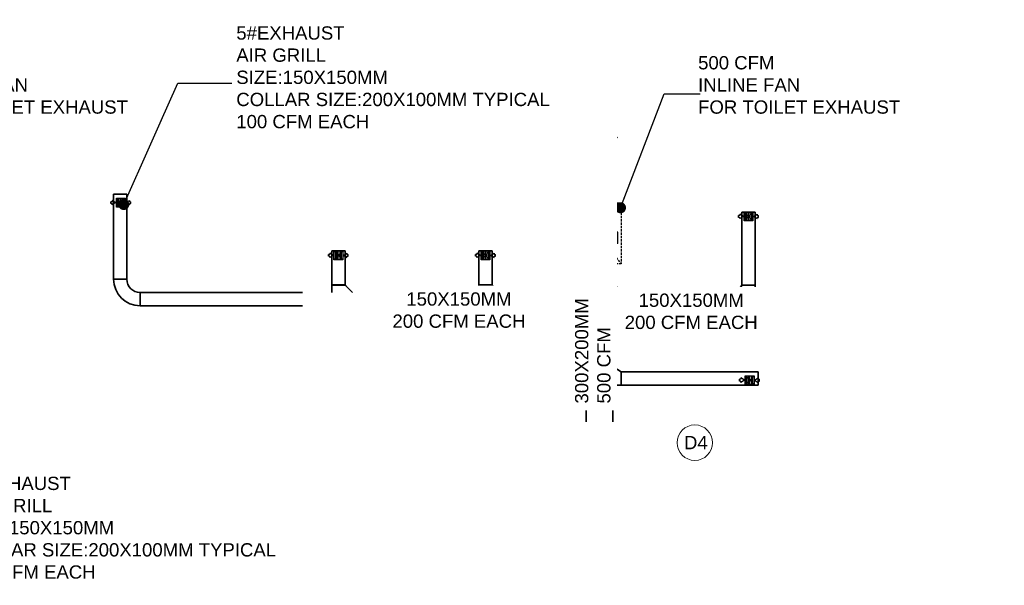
# Model space of a CAD drawing. Header units: inches. Extents: x 105152 to 158499, y 12149 to 30915.
# Tile 96 of 256: x 126933 to 127378, y 19335 to 19590. Entities that reach past the tile are written whole.
import ezdxf

# ---------------------------------------------------------------- set-up
doc = ezdxf.new("R2010")
doc.units = ezdxf.units.IN
doc.header["$MEASUREMENT"] = 0
doc.linetypes.add('HIDDEN', pattern=[0.375, 0.25, -0.125])
for name, color, linetype in [('0-SA-DUCT', 250, 'Continuous'), ('AC-SAD', 104, 'Continuous'), ('PD_025_TEXT', 61, 'Continuous'), ('PP-HVAC- GRILL', 1, 'Continuous')]:
    doc.layers.add(name, color=color, linetype=linetype)
for name, color, linetype, lineweight in [('DIFFUSER', 3, 'Continuous', 30), ('EXHAUST AIR DUCT', 13, 'Continuous', 35), ('INLINE  EXHAUST', 211, 'Continuous', 0), ('PD_DOOR', 42, 'Continuous', 25)]:
    doc.layers.add(name, color=color, linetype=linetype, lineweight=lineweight)
doc.styles.get("Standard").update_dxf_attribs({"font": 'arial.ttf', "height": 6})
doc.dimstyles.new('ISO-10', dxfattribs={"dimtxt": 6, "dimasz": 0.5, "dimexe": 1.25, "dimexo": 0.625, "dimtad": 1, "dimtoh": 1, "dimdec": 1, "dimlunit": 4, "dimtxsty": 'Standard', "dimblk": 'ARCHTICK', "dimcen": 2.5, "dimclrt": 3, "dimadec": 0, "dimazin": 0, "dimtfac": 1, "dimtdec": 1, "dimtmove": 1, "dimatfit": 3, "dimfxl": 1, "dimarcsym": 0})

# ---------------------------------------------------------------- blocks, each defined once
blk = doc.blocks.new('D4')
at = {"layer": 'PD_DOOR', "lineweight": 5}
blk.add_circle((0, 0), 8, dxfattribs=at)
at = {"layer": 'PD_DOOR', "insert": (-4.87, 3.03), "char_height": 6, "width": 47.1418, "attachment_point": 1}
blk.add_mtext('D4', dxfattribs=at)
blk = doc.blocks.new('zw$E1C9')
at = {"layer": '0-SA-DUCT', "color": 1}
for p, q in [((0, 3.74), (6, 9.74)), ((0, 9.74), (6, 3.74)), ((0, 8.74), (6, 8.74)), ((0, 7.74), (6, 7.74)), ((0, 6.74), (6, 6.74)), ((6, 5.74), (0, 5.74)), ((6, 4.74), (0, 4.74))]:
    blk.add_line(p, q, dxfattribs=at)
at = {"layer": '0-SA-DUCT', "color": 1, "lineweight": 30}
blk.add_lwpolyline([(0, 9.74), (6, 9.74), (6, 3.74), (0, 3.74)], close=True, dxfattribs=at)
at = {"layer": 'DIFFUSER', "color": 3, "extrusion": (2.80089e-06, 4.46e-14, 1)}
for p, q in [((2.38, 12.59, 0), (2.38, 13.49, 0)), ((2.38, 13.49, 0), (3.62, 13.49, 0)), ((3.62, 12.59, 0), (3.62, 13.49, 0)), ((3, 10.1, 0), (1.51, 12.59, 0)), ((1.51, 12.59, 0), (2.38, 12.59, 0)), ((3, 10.1, 0), (4.49, 12.59, 0)), ((4.49, 12.59, 0), (3.62, 12.59, 0))]:
    blk.add_line(p, q, dxfattribs=at)
at = {"layer": 'DIFFUSER', "color": 8, "extrusion": (-4.46e-14, -2.80089e-06, 1)}
blk.add_line((1, 8.74, 0), (1, 8.74, 0), dxfattribs=at)
at = {"layer": 'DIFFUSER', "color": 3, "extrusion": (2.80089e-06, -4.46e-14, 1)}
for p, q in [((3, 3.39, 0), (1.51, 0.9, 0)), ((1.51, 0.9, 0), (2.38, 0.9, 0)), ((2.38, 0.9, 0), (2.38, 0, 0)), ((2.38, 0, 0), (3.62, 0, 0)), ((3, 3.39, 0), (4.49, 0.9, 0)), ((4.49, 0.9, 0), (3.62, 0.9, 0)), ((3.62, 0.9, 0), (3.62, 0, 0))]:
    blk.add_line(p, q, dxfattribs=at)
blk = doc.blocks.new('zw$239F')
at = {"layer": 'AC-SAD', "color": 8, "linetype": 'HIDDEN', "ltscale": 50}
for p, q in [((345, 0), (0, 270)), ((0, 0), (345, 270))]:
    blk.add_line(p, q, dxfattribs=at)
at = {"layer": 'AC-SAD'}
for p, q in [((113.9, 205.2), (172.5, 251.6)), ((172.5, 251.6), (172.5, 45.7)), ((231.1, 251.6), (172.5, 251.6)), ((231.1, 251.6), (231.1, 45.7)), ((97.6, 205.2), (97.6, 92.1)), ((97.6, 205.2), (113.9, 205.2)), ((113.9, 205.2), (113.9, 92.1)), ((231.1, 205.2), (247.3, 205.2)), ((247.3, 205.2), (247.3, 92.1)), ((345, 205.2), (345, 92.1)), ((97.6, 92.1), (113.9, 92.1)), ((113.9, 92.1), (172.5, 45.7)), ((231.1, 92.1), (247.3, 92.1)), ((231.1, 45.7), (172.5, 45.7)), ((172.5, 18.4), (172.5, 45.7)), ((216.1, 18.4), (172.5, 18.4)), ((216.1, 45.7), (216.1, 18.4))]:
    blk.add_line(p, q, dxfattribs=at)
at = {"layer": 'AC-SAD', "ltscale": 500}
for p, q in [((24.4, 205.2), (0, 205.2)), ((0, 92.1), (0, 205.2)), ((97.6, 205.2), (73.2, 205.2)), ((271.7, 205.2), (247.3, 205.2)), ((247.3, 92.1), (247.3, 205.2)), ((345, 205.2), (320.6, 205.2)), ((24.4, 92.1), (0, 92.1)), ((97.6, 92.1), (73.2, 92.1)), ((271.7, 92.1), (247.3, 92.1)), ((345, 92.1), (320.6, 92.1))]:
    blk.add_line(p, q, dxfattribs=at)
at = {"layer": 'AC-SAD', "color": 1, "ltscale": 500}
for p, q in [((24.4, 92.1), (24.4, 205.2)), ((48.8, 92.1), (48.8, 205.2)), ((73.2, 92.1), (73.2, 205.2)), ((271.7, 92.1), (271.7, 205.2)), ((296.1, 92.1), (296.1, 205.2)), ((320.6, 92.1), (320.6, 205.2))]:
    blk.add_line(p, q, dxfattribs=at)
at = {"layer": 'AC-SAD', "color": 8, "linetype": 'HIDDEN', "ltscale": 50}
blk.add_lwpolyline([(0, 0), (0, 270), (345, 270), (345, 0)], close=True, dxfattribs=at)
at = {"layer": 'AC-SAD', "color": 1, "ltscale": 500}
for centre, major_axis, ratio, start_param, end_param in [((36.6, 205.2), (-8.63, 8.63), 1, 3.926991, 7.068583), ((61, 205.2), (-8.63, 8.63), 1, 3.926991, 7.068583), ((283.9, 205.2), (-8.63, 8.63), 1, 3.926991, 7.068583), ((308.3, 205.2), (-8.63, 8.63), 1, 3.926991, 7.068583), ((36.6, 92.1), (-9.21, -9.21), 0.885218, 5.436977, 8.57857), ((61, 92.1), (-9.21, -9.21), 0.885218, 5.436977, 8.57857), ((283.9, 92.1), (-9.21, -9.21), 0.885218, 5.436977, 8.57857), ((308.3, 92.1), (-9.21, -9.21), 0.885218, 5.436977, 8.57857)]:
    blk.add_ellipse(centre, major_axis=major_axis, ratio=ratio, start_param=start_param, end_param=end_param, dxfattribs=at)
blk = doc.blocks.new('_ArchTick')
at = {"color": 0, "linetype": 'ByBlock', "const_width": 0.15}
blk.add_lwpolyline([(-0.5, -0.5), (0.5, 0.5)], dxfattribs=at)
blk = doc.blocks.new('zw$9BF9')
at = {"layer": 'EXHAUST AIR DUCT'}
for p, q in [((184.66, 261.58), (182.99, 258.98)), ((184.66, 255.85), (184.66, 261.58)), ((184.66, 261.58), (186.33, 258.98)), ((189.25, 261.53), (187.58, 258.92)), ((189.25, 255.8), (189.25, 261.53)), ((189.25, 261.53), (190.92, 258.92)), ((193.58, 261.53), (191.91, 258.92)), ((193.58, 255.8), (193.58, 261.53)), ((193.58, 261.53), (195.24, 258.92)), ((198.16, 261.48), (196.5, 258.87)), ((198.16, 255.74), (198.16, 261.48)), ((198.16, 261.48), (199.83, 258.87)), ((185.86, 237.95, 0), (185.86, 252.5, 0)), ((197.86, 237.95, 0), (197.86, 252.5, 0)), ((187.34, 229.8, 0), (185.86, 237.95, 0)), ((185.86, 237.95, 0), (197.86, 237.95, 0)), ((197.86, 237.95, 0), (196.39, 229.8, 0)), ((-27.65, 233.58, 0), (-21.65, 233.58, 0)), ((-27.65, 195.22, 0), (-27.65, 233.58, 0)), ((-21.65, 195.22, 0), (-21.65, 233.58, 0)), ((262.12, 225.59, 0), (256.12, 225.59, 0)), ((256.12, 225.59, 0), (256.12, 192.08, 0)), ((262.12, 225.59, 0), (262.12, 190.34, 0)), ((76.9, 208.02, 0), (70.9, 208.02, 0)), ((143.37, 208.02, 0), (137.37, 208.02, 0)), ((137.37, 208.02, 0), (137.37, 189.22, 0)), ((143.37, 208.02, 0), (143.37, 192.78, 0)), ((187.34, 202.2, 0), (185.86, 194.6, 0)), ((197.86, 194.6, 0), (196.39, 202.2, 0)), ((-21.65, 195.22, 0), (-27.65, 195.22, 0)), ((137.37, 192.78, 0), (143.37, 192.78, 0)), ((143.37, 192.78, 0), (146.7, 189.22, 0)), ((181.73, 189.22, 0), (185.86, 192.84, 0)), ((185.86, 194.6, 0), (185.86, 130.82, 0)), ((185.86, 194.6, 0), (197.86, 194.6, 0)), ((197.86, 194.6, 0), (197.86, 130.82, 0)), ((201.56, 190.34, 0), (197.86, 192.82, 0)), ((256.12, 192.55), (254.79, 190.34, 0)), ((262.12, 192.55), (256.12, 192.55)), ((181.73, 189.22, 0), (-15.65, 189.22, 0)), ((-15.65, 189.22, 0), (-15.65, 183.22, 0)), ((100.26, 189.22, 0), (94.26, 189.22, 0)), ((181.73, 183.22, 0), (181.73, 189.22, 0)), ((185.86, 183.22, 0), (185.86, 189.22, 0)), ((197.86, 184.34, 0), (197.86, 190.34, 0)), ((263.52, 190.34, 0), (201.56, 190.34, 0)), ((201.56, 184.34, 0), (201.56, 190.34, 0)), ((262.12, 190.34, 0), (256.12, 190.34, 0)), ((263.52, 184.34, 0), (263.52, 190.34, 0)), ((185.86, 183.22, 0), (-15.65, 183.22, 0)), ((263.52, 184.34, 0), (197.86, 184.34, 0)), ((201.56, 153.39, 0), (197.86, 155.87, 0)), ((197.86, 147.39, 0), (197.86, 153.39, 0)), ((263.52, 153.39, 0), (201.56, 153.39, 0)), ((201.56, 147.39, 0), (201.56, 153.39, 0)), ((263.52, 147.39, 0), (263.52, 153.39, 0)), ((263.52, 147.39, 0), (197.86, 147.39, 0))]:
    blk.add_line(p, q, dxfattribs=at)
for radius in [12, 6]:
    blk.add_arc((-15.65, 195.22, 0), radius, 180, 270, dxfattribs=at)
at = {"color": 8}
blk.add_blockref('D4', (234.87, 121.46), dxfattribs=at)
at = {"layer": 'INLINE  EXHAUST', "lineweight": 30, "ltscale": 1000, "xscale": 0.08, "yscale": 0.08, "zscale": 0.08, "rotation": 270}
blk.add_blockref('zw$239F', (179.97, 229.8, 0), dxfattribs=at)
at = {"layer": 'PP-HVAC- GRILL', "lineweight": 30, "ltscale": 1000, "xscale": 0.6666666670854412, "yscale": 0.6666666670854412, "zscale": 0.6666666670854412, "rotation": 90}
for p in [(-19.9, 227.83, 0), (263.61, 221.59, 0), (78.36, 204.02, 0), (144.82, 204.02, 0), (264.23, 185.22, 0), (264.12, 147.69, 0)]:
    blk.add_blockref('zw$E1C9', p, dxfattribs=at)
at = {"layer": 'EXHAUST AIR DUCT', "char_height": 6, "attachment_point": 1, "bg_fill": 2}
for s, width, heights, insert in [('\\pxql;1000 CFM \\PINLINE FAN \\PFOR TOILET EXHAUST', 135.3112, [-26], (-112.44, 295.98)), ('\\pxql;500 CFM \\PINLINE FAN \\PFOR TOILET EXHAUST', 135.3112, [-26], (236.37, 295.98)), ('\\pxql;300X300MM\\P1000 CFM', 135.3112, [-16], (-144.29, 141.66)), ('\\pxql;9#EXHAUST \\PAIR GRILL\\PSIZE:150X150MM\\PCOLLAR SIZE:200X100MM TYPICAL\\P100 CFM EACH', 159.165, [-47.14], (-95.86, 106.08))]:
    blk.add_mtext_dynamic_manual_height_columns(s, width=width, gutter_width=50, heights=heights, dxfattribs=dict(at, insert=insert))
at = {"layer": 'EXHAUST AIR DUCT'}
blk.add_leader([(201.31, 227.5, 0), (221.09, 278.98, 0), (237.25, 278.98, 0)], dimstyle='ISO-10', override={"dimasz": 5, "dimtad": 0, "dimldrblk": 'Dot'}, dxfattribs=at)
at = {"layer": 'EXHAUST AIR DUCT', "insert": (180.78, 139.12, 0), "char_height": 6, "attachment_point": 1, "rotation": 90, "bg_fill": 2}
blk.add_mtext_dynamic_manual_height_columns('\\pxql;300X200MM\\P500 CFM ', width=135.3112, gutter_width=50, heights=[-16], dxfattribs=at)
at = {"layer": 'EXHAUST AIR DUCT', "char_height": 6, "attachment_point": 1, "bg_fill": 2}
for s, width, heights, insert in [('\\pxql;5#EXHAUST \\PAIR GRILL\\PSIZE:150X150MM\\PCOLLAR SIZE:200X100MM TYPICAL\\P100 CFM EACH', 159.165, [-47.14], (27.78, 309.41)), ('\\pxqc;150X150MM\\P200 CFM EACH', 135.3112, [-16], (60.69, 189.32))]:
    blk.add_mtext_dynamic_manual_height_columns(s, width=width, gutter_width=50, heights=heights, dxfattribs=dict(at, insert=insert))
at = {"layer": 'EXHAUST AIR DUCT'}
for p, q in [((70.9, 208.02, 0), (70.9, 189.22, 0)), ((76.9, 208.02, 0), (76.9, 192.78, 0)), ((70.9, 192.78, 0), (76.9, 192.78, 0)), ((76.9, 192.78, 0), (80.23, 189.22, 0))]:
    blk.add_line(p, q, dxfattribs=at)
at = {"layer": 'EXHAUST AIR DUCT', "insert": (165.6, 188.78), "char_height": 6, "attachment_point": 1, "bg_fill": 2}
blk.add_mtext_dynamic_manual_height_columns('\\pxqc;150X150MM\\P200 CFM EACH', width=135.3112, gutter_width=50, heights=[-16], dxfattribs=at)
at = {"layer": 'EXHAUST AIR DUCT'}
blk.add_leader([(-23.07, 228.98), (1.33, 283.78), (25.73, 283.78)], dimstyle='ISO-10', override={"dimasz": 5, "dimtad": 0, "dimldrblk": 'Dot'}, dxfattribs=at)

msp = doc.modelspace()

# ---------------------------------------------------------------- block references
at = {"layer": 'PD_025_TEXT'}
msp.add_blockref('zw$9BF9', (127003.16, 19277.84), dxfattribs=at)

doc.saveas('drawing.dxf')
